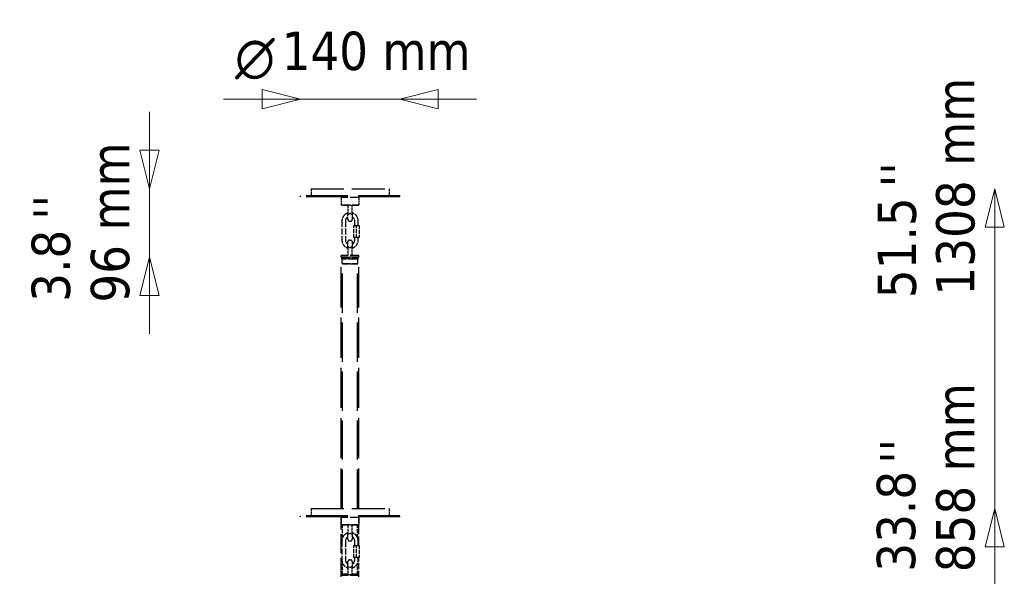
# Model space of a CAD drawing. Header units: millimetres. Extents: x 1817 to 5620, y 999 to 4386.
# Tile 2 of 5: x 1959 to 3345, y 2057 to 2840. Entities that reach past the tile are written whole.
import ezdxf

# ---------------------------------------------------------------- set-up
doc = ezdxf.new("R2010")
doc.units = ezdxf.units.MM
doc.header["$LTSCALE"] = 18
doc.linetypes.add('DASHED', pattern=[0.2068, 0.1655, -0.0413])
for name, color, linetype, lineweight in [('Symbol (ISO)', 7, 'Continuous', 50), ('Widoczne (ISO)', 7, 'Continuous', 50), ('Wymiar (ISO)', 7, 'Continuous', 18)]:
    doc.layers.add(name, color=color, linetype=linetype, lineweight=lineweight)
doc.styles.add('Styl tekstu27', font='AIGDT___.TTF')
doc.styles.add('Tekst notatki (ISO)', font='tahoma.ttf')

msp = doc.modelspace()

# ---------------------------------------------------------------- linework, layer by layer
at = {"layer": 'Widoczne (ISO)', "linetype": 'DASHED', "lineweight": 25, "ltscale": 19.692625}
for p, q in [((2493.9, 2591.8), (2353.9, 2591.8)), ((2493.9, 2590.3), (2353.9, 2590.3)), ((2493.9, 2141.8), (2353.9, 2141.8)), ((2493.9, 2140.3), (2353.9, 2140.3))]:
    msp.add_line(p, q, dxfattribs=at)
at = {"layer": 'Widoczne (ISO)', "linetype": 'DASHED', "lineweight": 25, "ltscale": 0.158548}
for p, q in [((2353.9, 2590.3), (2353.9, 2591.8)), ((2493.9, 2590.3), (2493.9, 2591.8)), ((2353.9, 2140.3), (2353.9, 2141.8)), ((2493.9, 2140.3), (2493.9, 2141.8))]:
    msp.add_line(p, q, dxfattribs=at)
at = {"layer": 'Widoczne (ISO)', "linetype": 'DASHED', "lineweight": 25, "ltscale": 15.472777}
for p, q in [((2368.9, 2601.8), (2478.9, 2601.8)), ((2368.9, 2151.8), (2478.9, 2151.8))]:
    msp.add_line(p, q, dxfattribs=at)
at = {"layer": 'Widoczne (ISO)', "linetype": 'DASHED', "lineweight": 25, "ltscale": 1.057553}
for p, q in [((2368.9, 2601.8), (2368.9, 2591.8)), ((2478.9, 2601.8), (2478.9, 2591.8)), ((2411.4, 2589.3), (2411.4, 2579.3)), ((2436.4, 2589.3), (2436.4, 2579.3)), ((2368.9, 2151.8), (2368.9, 2141.8)), ((2478.9, 2151.8), (2478.9, 2141.8)), ((2411.4, 2139.3), (2411.4, 2129.3)), ((2436.4, 2139.3), (2436.4, 2129.3))]:
    msp.add_line(p, q, dxfattribs=at)
at = {"layer": 'Widoczne (ISO)', "linetype": 'DASHED', "lineweight": 25, "ltscale": 0.149475}
for p, q in [((2412.4, 2590.3), (2411.4, 2589.3)), ((2412.4, 2578.3), (2411.4, 2579.3)), ((2435.4, 2590.3), (2436.4, 2589.3)), ((2435.4, 2578.3), (2436.4, 2579.3)), ((2413.9, 2495.6), (2412.9, 2496.6)), ((2433.9, 2495.6), (2434.9, 2496.6)), ((2412.4, 2140.3), (2411.4, 2139.3)), ((2435.4, 2140.3), (2436.4, 2139.3)), ((2412.4, 2128.3), (2411.4, 2129.3)), ((2435.4, 2128.3), (2436.4, 2129.3)), ((2413.4, 2059.6), (2412.4, 2058.6)), ((2434.4, 2059.6), (2435.4, 2058.6))]:
    msp.add_line(p, q, dxfattribs=at)
at = {"layer": 'Widoczne (ISO)', "linetype": 'DASHED', "lineweight": 25, "ltscale": 4.153294}
for p, q in [((2436.4, 2589.3), (2411.4, 2589.3)), ((2411.4, 2579.3), (2436.4, 2579.3)), ((2436.4, 2507.6), (2411.4, 2507.6)), ((2411.4, 2505.6), (2436.4, 2505.6)), ((2436.4, 2505.6), (2411.4, 2505.6)), ((2436.4, 2139.3), (2411.4, 2139.3)), ((2411.4, 2129.3), (2436.4, 2129.3)), ((2436.4, 2057.6), (2411.4, 2057.6))]:
    msp.add_line(p, q, dxfattribs=at)
at = {"layer": 'Widoczne (ISO)', "linetype": 'DASHED', "lineweight": 25, "ltscale": 3.821023}
for p, q in [((2435.4, 2578.3), (2412.4, 2578.3)), ((2435.4, 2128.3), (2412.4, 2128.3))]:
    msp.add_line(p, q, dxfattribs=at)
at = {"layer": 'Widoczne (ISO)', "linetype": 'DASHED', "lineweight": 25, "ltscale": 1.269084}
for p, q in [((2420.9, 2578.3), (2420.9, 2566.3)), ((2426.9, 2566.3), (2426.9, 2578.3)), ((2420.9, 2519.6), (2420.9, 2507.6)), ((2426.9, 2507.6), (2426.9, 2519.6)), ((2420.9, 2128.3), (2420.9, 2116.3)), ((2426.9, 2116.3), (2426.9, 2128.3)), ((2420.9, 2069.6), (2420.9, 2057.6)), ((2426.9, 2057.6), (2426.9, 2069.6))]:
    msp.add_line(p, q, dxfattribs=at)
at = {"layer": 'Widoczne (ISO)', "linetype": 'DASHED', "lineweight": 25, "ltscale": 1.389138}
for p, q in [((2420.9, 2558.3), (2420.9, 2566.3)), ((2426.9, 2566.3), (2426.9, 2558.3)), ((2420.9, 2519.6), (2420.9, 2527.6)), ((2426.9, 2527.6), (2426.9, 2519.6)), ((2420.9, 2108.3), (2420.9, 2116.3)), ((2426.9, 2116.3), (2426.9, 2108.3)), ((2420.9, 2069.6), (2420.9, 2077.6)), ((2426.9, 2077.6), (2426.9, 2069.6))]:
    msp.add_line(p, q, dxfattribs=at)
at = {"layer": 'Widoczne (ISO)', "linetype": 'DASHED', "lineweight": 25, "ltscale": 0.149578}
for p, q in [((2423.9, 2567.3), (2422.9, 2566.3)), ((2424.9, 2566.3), (2423.9, 2567.3)), ((2422.9, 2519.6), (2423.9, 2518.6)), ((2423.9, 2518.6), (2424.9, 2519.6)), ((2423.9, 2117.3), (2422.9, 2116.3)), ((2424.9, 2116.3), (2423.9, 2117.3)), ((2422.9, 2069.6), (2423.9, 2068.6)), ((2423.9, 2068.6), (2424.9, 2069.6))]:
    msp.add_line(p, q, dxfattribs=at)
at = {"layer": 'Widoczne (ISO)', "linetype": 'DASHED', "lineweight": 25, "ltscale": 2.855563}
for p, q in [((2412.4, 2556.5), (2412.4, 2529.5)), ((2417.4, 2556.5), (2417.4, 2529.5)), ((2412.4, 2106.5), (2412.4, 2079.5)), ((2417.4, 2106.5), (2417.4, 2079.5))]:
    msp.add_line(p, q, dxfattribs=at)
at = {"layer": 'Widoczne (ISO)', "linetype": 'DASHED', "lineweight": 25, "ltscale": 0.211431}
for p, q in [((2422.9, 2556.3), (2424.9, 2556.3)), ((2422.9, 2529.6), (2424.9, 2529.6)), ((2411.4, 2505.6), (2411.4, 2507.6)), ((2413.9, 2505.6), (2413.9, 2503.6)), ((2433.9, 2505.6), (2433.9, 2503.6)), ((2436.4, 2505.6), (2436.4, 2507.6)), ((2422.9, 2106.3), (2424.9, 2106.3)), ((2422.9, 2079.6), (2424.9, 2079.6)), ((2411.4, 2055.6), (2411.4, 2057.6)), ((2436.4, 2055.6), (2436.4, 2057.6))]:
    msp.add_line(p, q, dxfattribs=at)
at = {"layer": 'Widoczne (ISO)', "linetype": 'DASHED', "lineweight": 25, "ltscale": 0.687375}
for p, q in [((2430.4, 2550), (2430.4, 2556.5)), ((2435.4, 2550), (2435.4, 2556.5)), ((2430.4, 2100), (2430.4, 2106.5)), ((2435.4, 2100), (2435.4, 2106.5))]:
    msp.add_line(p, q, dxfattribs=at)
at = {"layer": 'Widoczne (ISO)', "linetype": 'DASHED', "lineweight": 25, "ltscale": 0.457877}
for p, q in [((2429.1, 2550), (2432.9, 2550)), ((2432.9, 2550), (2436.6, 2550)), ((2432.9, 2533), (2429.1, 2533)), ((2436.6, 2533), (2432.9, 2533)), ((2429.1, 2100), (2432.9, 2100)), ((2432.9, 2100), (2436.6, 2100)), ((2432.9, 2083), (2429.1, 2083)), ((2436.6, 2083), (2432.9, 2083))]:
    msp.add_line(p, q, dxfattribs=at)
at = {"layer": 'Widoczne (ISO)', "linetype": 'DASHED', "lineweight": 25, "ltscale": 1.79791}
for p, q in [((2429.1, 2533), (2429.1, 2550)), ((2432.9, 2533), (2432.9, 2550)), ((2436.6, 2550), (2436.6, 2533)), ((2429.1, 2083), (2429.1, 2100)), ((2432.9, 2083), (2432.9, 2100)), ((2436.6, 2100), (2436.6, 2083))]:
    msp.add_line(p, q, dxfattribs=at)
at = {"layer": 'Widoczne (ISO)', "linetype": 'DASHED', "lineweight": 25, "ltscale": 0.370079}
for p, q in [((2430.4, 2529.5), (2430.4, 2533)), ((2435.4, 2529.5), (2435.4, 2533)), ((2430.4, 2079.5), (2430.4, 2083)), ((2435.4, 2079.5), (2435.4, 2083))]:
    msp.add_line(p, q, dxfattribs=at)
at = {"layer": 'Widoczne (ISO)', "linetype": 'DASHED', "lineweight": 25, "ltscale": 19.009241}
for p, q in [((2411.4, 2151.8), (2411.4, 2505.6)), ((2436.4, 2151.8), (2436.4, 2505.6))]:
    msp.add_line(p, q, dxfattribs=at)
at = {"layer": 'Widoczne (ISO)', "linetype": 'DASHED', "lineweight": 25, "ltscale": 0.317196}
for p, q in [((2412.4, 2502.6), (2412.4, 2505.6)), ((2435.4, 2502.6), (2435.4, 2505.6))]:
    msp.add_line(p, q, dxfattribs=at)
at = {"layer": 'Widoczne (ISO)', "linetype": 'DASHED', "lineweight": 25, "ltscale": 4.540983}
msp.add_line((2435.4, 2502.6), (2412.4, 2502.6), dxfattribs=at)
at = {"layer": 'Widoczne (ISO)', "linetype": 'DASHED', "lineweight": 25, "ltscale": 0.074687}
for p, q in [((2412.9, 2502.1), (2412.4, 2502.6)), ((2434.9, 2502.1), (2435.4, 2502.6))]:
    msp.add_line(p, q, dxfattribs=at)
at = {"layer": 'Widoczne (ISO)', "linetype": 'DASHED', "lineweight": 25, "ltscale": 3.654887}
for p, q in [((2412.9, 2503.6), (2434.9, 2503.6)), ((2412.9, 2496.6), (2434.9, 2496.6))]:
    msp.add_line(p, q, dxfattribs=at)
at = {"layer": 'Widoczne (ISO)', "linetype": 'DASHED', "lineweight": 25, "ltscale": 0.740257}
for p, q in [((2412.9, 2496.6), (2412.9, 2503.6)), ((2434.9, 2496.6), (2434.9, 2503.6))]:
    msp.add_line(p, q, dxfattribs=at)
at = {"layer": 'Widoczne (ISO)', "linetype": 'DASHED', "lineweight": 25, "ltscale": 18.498817}
for p, q in [((2413.4, 2151.8), (2413.4, 2496.1)), ((2434.4, 2151.8), (2434.4, 2496.1))]:
    msp.add_line(p, q, dxfattribs=at)
at = {"layer": 'Widoczne (ISO)', "linetype": 'DASHED', "lineweight": 25, "ltscale": 3.322615}
msp.add_line((2433.9, 2495.6), (2413.9, 2495.6), dxfattribs=at)
at = {"layer": 'Widoczne (ISO)', "linetype": 'DASHED', "lineweight": 25, "ltscale": 8.958221}
msp.add_line((2411.4, 2055.6), (2411.4, 2140.3), dxfattribs=at)
at = {"layer": 'Widoczne (ISO)', "linetype": 'DASHED', "lineweight": 25, "ltscale": 4.262242}
msp.add_line((2436.4, 2100), (2436.4, 2140.3), dxfattribs=at)
at = {"layer": 'Widoczne (ISO)', "linetype": 'DASHED', "lineweight": 25, "ltscale": 1.814838}
msp.add_line((2413.4, 2111.1), (2413.4, 2128.3), dxfattribs=at)
at = {"layer": 'Widoczne (ISO)', "linetype": 'DASHED', "lineweight": 25, "ltscale": 1.835084}
msp.add_line((2434.4, 2110.9), (2434.4, 2128.3), dxfattribs=at)
at = {"layer": 'Widoczne (ISO)', "linetype": 'DASHED', "lineweight": 25, "ltscale": 2.89787}
msp.add_line((2436.4, 2055.6), (2436.4, 2083), dxfattribs=at)
at = {"layer": 'Widoczne (ISO)', "linetype": 'DASHED', "lineweight": 25, "ltscale": 1.613884}
msp.add_line((2413.4, 2059.6), (2413.4, 2074.8), dxfattribs=at)
at = {"layer": 'Widoczne (ISO)', "linetype": 'DASHED', "lineweight": 25, "ltscale": 1.63413}
msp.add_line((2434.4, 2059.6), (2434.4, 2075), dxfattribs=at)
at = {"layer": 'Widoczne (ISO)', "linetype": 'DASHED', "lineweight": 25, "ltscale": 7.000126}
msp.add_line((2435.4, 2058.6), (2412.4, 2058.6), dxfattribs=at)
at = {"layer": 'Widoczne (ISO)', "linetype": 'DASHED', "lineweight": 25, "ltscale": 0.105665}
for p, q in [((2412.4, 2057.6), (2412.4, 2058.6)), ((2435.4, 2057.6), (2435.4, 2058.6))]:
    msp.add_line(p, q, dxfattribs=at)
at = {"layer": 'Widoczne (ISO)', "linetype": 'DASHED', "lineweight": 25, "ltscale": 2.892081}
for p, q in [((2421.3, 2059.6), (2413.4, 2059.6)), ((2434.4, 2059.6), (2426.5, 2059.6))]:
    msp.add_line(p, q, dxfattribs=at)
at = {"layer": 'Widoczne (ISO)', "linetype": 'DASHED', "lineweight": 25, "ltscale": 0.332172}
for centre, start, end in [((2422.9, 2558.3), 180, 270), ((2424.9, 2558.3), 270, 0), ((2422.9, 2527.6), 90, 180), ((2424.9, 2527.6), 0, 90), ((2422.9, 2108.3), 180, 270), ((2424.9, 2108.3), 270, 0), ((2422.9, 2077.6), 90, 180), ((2424.9, 2077.6), 0, 90)]:
    msp.add_arc(centre, 2, start, end, dxfattribs=at)
at = {"layer": 'Widoczne (ISO)', "linetype": 'DASHED', "lineweight": 25, "ltscale": 1.588435}
for points, knots in [([(2420.9, 2567.6), (2420.6, 2567.5), (2420.3, 2567.4), (2418.8, 2566.9), (2417.7, 2566.3), (2415.8, 2564.7), (2415, 2563.8), (2413.6, 2561.8), (2413.1, 2560.6), (2412.5, 2558.5), (2412.4, 2557.5), (2412.4, 2556.5)], [3.405942, 3.405942, 3.405942, 3.405942, 3.490766, 3.490766, 3.810507, 3.810507, 4.13043, 4.13043, 4.450565, 4.450565, 4.712389, 4.712389, 4.712389, 4.712389]), ([(2426.9, 2518.4), (2427.2, 2518.5), (2427.5, 2518.6), (2429, 2519.1), (2430, 2519.7), (2432, 2521.2), (2432.8, 2522.1), (2434.1, 2524.2), (2434.7, 2525.3), (2435.2, 2527.5), (2435.4, 2528.5), (2435.4, 2529.5)], [6.547535, 6.547535, 6.547535, 6.547535, 6.632358, 6.632358, 6.9521, 6.9521, 7.272023, 7.272023, 7.592157, 7.592157, 7.853982, 7.853982, 7.853982, 7.853982]), ([(2420.9, 2117.6), (2420.6, 2117.5), (2420.3, 2117.4), (2418.8, 2116.9), (2417.7, 2116.3), (2415.8, 2114.7), (2415, 2113.8), (2413.6, 2111.8), (2413.1, 2110.6), (2412.5, 2108.5), (2412.4, 2107.5), (2412.4, 2106.5)], [3.405942, 3.405942, 3.405942, 3.405942, 3.490766, 3.490766, 3.810507, 3.810507, 4.13043, 4.13043, 4.450565, 4.450565, 4.712389, 4.712389, 4.712389, 4.712389]), ([(2426.9, 2068.4), (2427.2, 2068.5), (2427.5, 2068.6), (2429, 2069.1), (2430, 2069.7), (2432, 2071.2), (2432.8, 2072.1), (2434.1, 2074.2), (2434.7, 2075.3), (2435.2, 2077.5), (2435.4, 2078.5), (2435.4, 2079.5)], [6.547535, 6.547535, 6.547535, 6.547535, 6.632358, 6.632358, 6.9521, 6.9521, 7.272023, 7.272023, 7.592157, 7.592157, 7.853982, 7.853982, 7.853982, 7.853982])]:
    msp.add_open_spline(points, degree=3, knots=knots, dxfattribs=at)
at = {"layer": 'Widoczne (ISO)', "linetype": 'DASHED', "lineweight": 25, "ltscale": 0.308856}
for points, knots in [([(2420.9, 2566.3), (2420.9, 2566.3), (2420.9, 2566.3), (2420.9, 2566.3), (2420.9, 2566.3), (2421.1, 2566.2), (2421.2, 2566.2), (2421.5, 2566.2), (2421.7, 2566.2), (2422.2, 2566.2), (2422.4, 2566.2), (2422.7, 2566.2)], [-0.2929179, -0.2929179, -0.2929179, -0.2929179, -0.2919103, -0.2919103, -0.2240211, -0.2240211, -0.1561543, -0.1561543, -0.0780429, -0.0780429, 0, 0, 0, 0]), ([(2425.1, 2566.2), (2425.4, 2566.2), (2425.6, 2566.2), (2426.1, 2566.2), (2426.3, 2566.2), (2426.6, 2566.2), (2426.7, 2566.2), (2426.8, 2566.3), (2426.9, 2566.3), (2426.9, 2566.3), (2426.9, 2566.3), (2426.9, 2566.3)], [-0.2919268, -0.2919268, -0.2919268, -0.2919268, -0.2138795, -0.2138795, -0.1357636, -0.1357636, -0.067893, -0.067893, 0, 0, 0.0010077, 0.0010077, 0.0010077, 0.0010077]), ([(2422.7, 2519.7), (2422.4, 2519.7), (2422.2, 2519.7), (2421.7, 2519.7), (2421.5, 2519.7), (2421.2, 2519.6), (2421.1, 2519.6), (2420.9, 2519.6), (2420.9, 2519.6), (2420.9, 2519.6), (2420.9, 2519.6), (2420.9, 2519.6)], [-0.2919268, -0.2919268, -0.2919268, -0.2919268, -0.2138795, -0.2138795, -0.1357636, -0.1357636, -0.067893, -0.067893, 0, 0, 0.0010077, 0.0010077, 0.0010077, 0.0010077]), ([(2426.9, 2519.6), (2426.9, 2519.6), (2426.9, 2519.6), (2426.9, 2519.6), (2426.8, 2519.6), (2426.7, 2519.6), (2426.6, 2519.6), (2426.3, 2519.7), (2426.1, 2519.7), (2425.6, 2519.7), (2425.4, 2519.7), (2425.1, 2519.7)], [-0.2929179, -0.2929179, -0.2929179, -0.2929179, -0.2919103, -0.2919103, -0.2240211, -0.2240211, -0.1561543, -0.1561543, -0.0780429, -0.0780429, 0, 0, 0, 0]), ([(2420.9, 2116.3), (2420.9, 2116.3), (2420.9, 2116.3), (2420.9, 2116.3), (2420.9, 2116.3), (2421.1, 2116.2), (2421.2, 2116.2), (2421.5, 2116.2), (2421.7, 2116.2), (2422.2, 2116.2), (2422.4, 2116.2), (2422.7, 2116.2)], [-0.2929179, -0.2929179, -0.2929179, -0.2929179, -0.2919103, -0.2919103, -0.2240211, -0.2240211, -0.1561543, -0.1561543, -0.0780429, -0.0780429, 0, 0, 0, 0]), ([(2425.1, 2116.2), (2425.4, 2116.2), (2425.6, 2116.2), (2426.1, 2116.2), (2426.3, 2116.2), (2426.6, 2116.2), (2426.7, 2116.2), (2426.8, 2116.3), (2426.9, 2116.3), (2426.9, 2116.3), (2426.9, 2116.3), (2426.9, 2116.3)], [-0.2919268, -0.2919268, -0.2919268, -0.2919268, -0.2138795, -0.2138795, -0.1357636, -0.1357636, -0.067893, -0.067893, 0, 0, 0.0010077, 0.0010077, 0.0010077, 0.0010077]), ([(2422.7, 2069.7), (2422.4, 2069.7), (2422.2, 2069.7), (2421.7, 2069.7), (2421.5, 2069.7), (2421.2, 2069.6), (2421.1, 2069.6), (2420.9, 2069.6), (2420.9, 2069.6), (2420.9, 2069.6), (2420.9, 2069.6), (2420.9, 2069.6)], [-0.2919268, -0.2919268, -0.2919268, -0.2919268, -0.2138795, -0.2138795, -0.1357636, -0.1357636, -0.067893, -0.067893, 0, 0, 0.0010077, 0.0010077, 0.0010077, 0.0010077]), ([(2426.9, 2069.6), (2426.9, 2069.6), (2426.9, 2069.6), (2426.9, 2069.6), (2426.8, 2069.6), (2426.7, 2069.6), (2426.6, 2069.6), (2426.3, 2069.7), (2426.1, 2069.7), (2425.6, 2069.7), (2425.4, 2069.7), (2425.1, 2069.7)], [-0.2929179, -0.2929179, -0.2929179, -0.2929179, -0.2919103, -0.2919103, -0.2240211, -0.2240211, -0.1561543, -0.1561543, -0.0780429, -0.0780429, 0, 0, 0, 0])]:
    msp.add_open_spline(points, degree=3, knots=knots, dxfattribs=at)
at = {"layer": 'Widoczne (ISO)', "linetype": 'DASHED', "lineweight": 25, "ltscale": 0.026718}
for points, knots in [([(2422.9, 2566.3), (2422.9, 2566.2), (2422.8, 2566.2), (2422.7, 2566.2), (2422.7, 2566.2), (2422.7, 2566.2), (2422.7, 2566.2), (2422.7, 2566.2)], [0, 0, 0, 0, 0.01488129, 0.01488129, 0.02549991, 0.02549991, 0.02571253, 0.02571253, 0.02571253, 0.02571253]), ([(2425.1, 2566.2), (2425.1, 2566.2), (2425.1, 2566.2), (2425, 2566.2), (2425, 2566.2), (2424.9, 2566.3), (2424.9, 2566.3), (2424.9, 2566.3)], [0.27352015, 0.27352015, 0.27352015, 0.27352015, 0.28202252, 0.28202252, 0.29565622, 0.29565622, 0.3041577, 0.3041577, 0.3041577, 0.3041577]), ([(2422.7, 2519.7), (2422.7, 2519.7), (2422.7, 2519.7), (2422.8, 2519.7), (2422.8, 2519.7), (2422.9, 2519.6), (2422.9, 2519.6), (2422.9, 2519.6)], [0.27352015, 0.27352015, 0.27352015, 0.27352015, 0.28202252, 0.28202252, 0.29565622, 0.29565622, 0.3041577, 0.3041577, 0.3041577, 0.3041577]), ([(2424.9, 2519.6), (2424.9, 2519.6), (2425, 2519.6), (2425, 2519.7), (2425.1, 2519.7), (2425.1, 2519.7), (2425.1, 2519.7), (2425.1, 2519.7)], [0, 0, 0, 0, 0.01488129, 0.01488129, 0.02549991, 0.02549991, 0.02571253, 0.02571253, 0.02571253, 0.02571253]), ([(2422.9, 2116.3), (2422.9, 2116.2), (2422.8, 2116.2), (2422.7, 2116.2), (2422.7, 2116.2), (2422.7, 2116.2), (2422.7, 2116.2), (2422.7, 2116.2)], [0, 0, 0, 0, 0.01488129, 0.01488129, 0.02549991, 0.02549991, 0.02571253, 0.02571253, 0.02571253, 0.02571253]), ([(2425.1, 2116.2), (2425.1, 2116.2), (2425.1, 2116.2), (2425, 2116.2), (2425, 2116.2), (2424.9, 2116.3), (2424.9, 2116.3), (2424.9, 2116.3)], [0.27352015, 0.27352015, 0.27352015, 0.27352015, 0.28202252, 0.28202252, 0.29565622, 0.29565622, 0.3041577, 0.3041577, 0.3041577, 0.3041577]), ([(2422.7, 2069.7), (2422.7, 2069.7), (2422.7, 2069.7), (2422.8, 2069.7), (2422.8, 2069.7), (2422.9, 2069.6), (2422.9, 2069.6), (2422.9, 2069.6)], [0.27352015, 0.27352015, 0.27352015, 0.27352015, 0.28202252, 0.28202252, 0.29565622, 0.29565622, 0.3041577, 0.3041577, 0.3041577, 0.3041577]), ([(2424.9, 2069.6), (2424.9, 2069.6), (2425, 2069.6), (2425, 2069.7), (2425.1, 2069.7), (2425.1, 2069.7), (2425.1, 2069.7), (2425.1, 2069.7)], [0, 0, 0, 0, 0.01488129, 0.01488129, 0.02549991, 0.02549991, 0.02571253, 0.02571253, 0.02571253, 0.02571253])]:
    msp.add_open_spline(points, degree=3, knots=knots, dxfattribs=at)
at = {"layer": 'Widoczne (ISO)', "linetype": 'DASHED', "lineweight": 25, "ltscale": 1.588431}
for points, knots in [([(2435.4, 2556.5), (2435.4, 2557.7), (2435.2, 2558.9), (2434.4, 2561.3), (2433.8, 2562.4), (2432.4, 2564.3), (2431.5, 2565.2), (2429.5, 2566.6), (2428.3, 2567.2), (2427.1, 2567.5), (2427, 2567.6), (2426.9, 2567.6)], [1.570796, 1.570796, 1.570796, 1.570796, 1.891133, 1.891133, 2.211404, 2.211404, 2.531501, 2.531501, 2.851386, 2.851386, 2.877243, 2.877243, 2.877243, 2.877243]), ([(2412.4, 2529.5), (2412.4, 2528.3), (2412.6, 2527), (2413.4, 2524.7), (2414, 2523.6), (2415.4, 2521.6), (2416.3, 2520.8), (2418.3, 2519.4), (2419.4, 2518.8), (2420.7, 2518.4), (2420.8, 2518.4), (2420.9, 2518.4)], [4.712389, 4.712389, 4.712389, 4.712389, 5.032726, 5.032726, 5.352996, 5.352996, 5.673094, 5.673094, 5.992979, 5.992979, 6.018836, 6.018836, 6.018836, 6.018836]), ([(2435.4, 2106.5), (2435.4, 2107.7), (2435.2, 2108.9), (2434.4, 2111.3), (2433.8, 2112.4), (2432.4, 2114.3), (2431.5, 2115.2), (2429.5, 2116.6), (2428.3, 2117.2), (2427.1, 2117.5), (2427, 2117.6), (2426.9, 2117.6)], [1.570796, 1.570796, 1.570796, 1.570796, 1.891133, 1.891133, 2.211404, 2.211404, 2.531501, 2.531501, 2.851386, 2.851386, 2.877243, 2.877243, 2.877243, 2.877243]), ([(2412.4, 2079.5), (2412.4, 2078.3), (2412.6, 2077), (2413.4, 2074.7), (2414, 2073.6), (2415.4, 2071.6), (2416.3, 2070.8), (2418.3, 2069.4), (2419.4, 2068.8), (2420.7, 2068.4), (2420.8, 2068.4), (2420.9, 2068.4)], [4.712389, 4.712389, 4.712389, 4.712389, 5.032726, 5.032726, 5.352996, 5.352996, 5.673094, 5.673094, 5.992979, 5.992979, 6.018836, 6.018836, 6.018836, 6.018836])]:
    msp.add_open_spline(points, degree=3, knots=knots, dxfattribs=at)
at = {"layer": 'Widoczne (ISO)', "linetype": 'DASHED', "lineweight": 25, "ltscale": 0.748957}
for points, knots in [([(2420.9, 2562.2), (2420.5, 2562.1), (2420.2, 2561.8), (2419.3, 2561.1), (2418.9, 2560.6), (2418.1, 2559.5), (2417.8, 2558.8), (2417.5, 2557.6), (2417.4, 2557), (2417.4, 2556.5)], [3.623721, 3.623721, 3.623721, 3.623721, 3.811483, 3.811483, 4.131662, 4.131662, 4.451342, 4.451342, 4.712389, 4.712389, 4.712389, 4.712389]), ([(2426.9, 2523.7), (2427.2, 2523.9), (2427.6, 2524.1), (2428.4, 2524.8), (2428.9, 2525.3), (2429.7, 2526.5), (2430, 2527.1), (2430.3, 2528.4), (2430.4, 2528.9), (2430.4, 2529.5)], [6.765314, 6.765314, 6.765314, 6.765314, 6.953076, 6.953076, 7.273254, 7.273254, 7.592935, 7.592935, 7.853982, 7.853982, 7.853982, 7.853982]), ([(2420.9, 2112.2), (2420.5, 2112.1), (2420.2, 2111.8), (2419.3, 2111.1), (2418.9, 2110.6), (2418.1, 2109.5), (2417.8, 2108.8), (2417.5, 2107.6), (2417.4, 2107), (2417.4, 2106.5)], [3.623721, 3.623721, 3.623721, 3.623721, 3.811483, 3.811483, 4.131662, 4.131662, 4.451342, 4.451342, 4.712389, 4.712389, 4.712389, 4.712389]), ([(2426.9, 2073.7), (2427.2, 2073.9), (2427.6, 2074.1), (2428.4, 2074.8), (2428.9, 2075.3), (2429.7, 2076.5), (2430, 2077.1), (2430.3, 2078.4), (2430.4, 2078.9), (2430.4, 2079.5)], [6.765314, 6.765314, 6.765314, 6.765314, 6.953076, 6.953076, 7.273254, 7.273254, 7.592935, 7.592935, 7.853982, 7.853982, 7.853982, 7.853982])]:
    msp.add_open_spline(points, degree=3, knots=knots, dxfattribs=at)
at = {"layer": 'Widoczne (ISO)', "linetype": 'DASHED', "lineweight": 25, "ltscale": 0.748955}
for points, knots in [([(2430.4, 2556.5), (2430.4, 2557.2), (2430.3, 2557.9), (2429.8, 2559.2), (2429.5, 2559.8), (2428.7, 2560.9), (2428.2, 2561.4), (2427.4, 2562), (2427.1, 2562.1), (2426.9, 2562.2)], [1.570796, 1.570796, 1.570796, 1.570796, 1.890005, 1.890005, 2.209368, 2.209368, 2.529134, 2.529134, 2.659464, 2.659464, 2.659464, 2.659464]), ([(2417.4, 2529.5), (2417.4, 2528.8), (2417.5, 2528.1), (2418, 2526.8), (2418.3, 2526.2), (2419.1, 2525), (2419.6, 2524.6), (2420.4, 2524), (2420.6, 2523.9), (2420.9, 2523.7)], [4.712389, 4.712389, 4.712389, 4.712389, 5.031598, 5.031598, 5.350961, 5.350961, 5.670727, 5.670727, 5.801057, 5.801057, 5.801057, 5.801057]), ([(2430.4, 2106.5), (2430.4, 2107.2), (2430.3, 2107.9), (2429.8, 2109.2), (2429.5, 2109.8), (2428.7, 2110.9), (2428.2, 2111.4), (2427.4, 2112), (2427.1, 2112.1), (2426.9, 2112.2)], [1.570796, 1.570796, 1.570796, 1.570796, 1.890005, 1.890005, 2.209368, 2.209368, 2.529134, 2.529134, 2.659464, 2.659464, 2.659464, 2.659464]), ([(2417.4, 2079.5), (2417.4, 2078.8), (2417.5, 2078.1), (2418, 2076.8), (2418.3, 2076.2), (2419.1, 2075), (2419.6, 2074.6), (2420.4, 2074), (2420.6, 2073.9), (2420.9, 2073.7)], [4.712389, 4.712389, 4.712389, 4.712389, 5.031598, 5.031598, 5.350961, 5.350961, 5.670727, 5.670727, 5.801057, 5.801057, 5.801057, 5.801057])]:
    msp.add_open_spline(points, degree=3, knots=knots, dxfattribs=at)
at = {"layer": 'Wymiar (ISO)', "lineweight": 18}
for p, q in [((2353.9, 2727.8), (2299.9, 2741.3)), ((2299.9, 2741.3), (2299.9, 2714.3)), ((2547.9, 2741.3), (2493.9, 2727.8)), ((2547.9, 2714.3), (2547.9, 2741.3)), ((2299.9, 2727.8), (2245.9, 2727.8)), ((2299.9, 2727.8), (2353.9, 2727.8)), ((2299.9, 2714.3), (2353.9, 2727.8)), ((2353.9, 2727.8), (2493.9, 2727.8)), ((2547.9, 2727.8), (2493.9, 2727.8)), ((2493.9, 2727.8), (2547.9, 2714.3)), ((2547.9, 2727.8), (2601.9, 2727.8)), ((2141.5, 2655.8), (2141.5, 2709.8)), ((2128, 2655.8), (2141.5, 2601.8)), ((2155, 2655.8), (2128, 2655.8)), ((2141.5, 2655.8), (2141.5, 2601.8)), ((2141.5, 2601.8), (2155, 2655.8)), ((2141.5, 2505.6), (2141.5, 2601.8)), ((3331.2, 2601.8), (3317.7, 2547.8)), ((3331.2, 2547.8), (3331.2, 2601.8)), ((3344.7, 2547.8), (3331.2, 2601.8)), ((3317.7, 2547.8), (3344.7, 2547.8)), ((3331.2, 1348.3), (3331.2, 2547.8)), ((2141.5, 2505.6), (2128, 2451.6)), ((2141.5, 2451.6), (2141.5, 2505.6)), ((2155, 2451.6), (2141.5, 2505.6)), ((2128, 2451.6), (2155, 2451.6)), ((2141.5, 2451.6), (2141.5, 2397.6)), ((3331.2, 2342.8), (3331.2, 2151.8)), ((3331.2, 2151.8), (3317.7, 2097.8)), ((3331.2, 2097.8), (3331.2, 2151.8)), ((3344.7, 2097.8), (3331.2, 2151.8)), ((3317.7, 2097.8), (3344.7, 2097.8)), ((3331.2, 1348.3), (3331.2, 2097.8))]:
    msp.add_line(p, q, dxfattribs=at)
at = {"layer": 'Wymiar (ISO)', "lineweight": 18, "flags": 128}
for points in [[(2299.9, 2714.3), (2353.9, 2727.8), (2299.9, 2741.3), (2299.9, 2714.3)], [(2547.9, 2741.3), (2493.9, 2727.8), (2547.9, 2714.3), (2547.9, 2741.3)], [(2128, 2655.8), (2141.5, 2601.8), (2155, 2655.8), (2128, 2655.8)], [(3344.7, 2547.8), (3331.2, 2601.8), (3317.7, 2547.8), (3344.7, 2547.8)], [(2155, 2451.6), (2141.5, 2505.6), (2128, 2451.6), (2155, 2451.6)], [(3344.7, 2097.8), (3331.2, 2151.8), (3317.7, 2097.8), (3344.7, 2097.8)]]:
    msp.add_lwpolyline(points, dxfattribs=at)
at = {"layer": 'Wymiar (ISO)'}
for points in [[(2299.9, 2714.3), (2353.9, 2727.8), (2299.9, 2741.3), (2299.9, 2714.3)], [(2547.9, 2741.3), (2493.9, 2727.8), (2547.9, 2714.3), (2547.9, 2741.3)], [(2128, 2655.8), (2141.5, 2601.8), (2155, 2655.8), (2128, 2655.8)], [(3344.7, 2547.8), (3331.2, 2601.8), (3317.7, 2547.8), (3344.7, 2547.8)], [(2155, 2451.6), (2141.5, 2505.6), (2128, 2451.6), (2155, 2451.6)], [(3344.7, 2097.8), (3331.2, 2151.8), (3317.7, 2097.8), (3344.7, 2097.8)]]:
    msp.add_solid(points, dxfattribs=at)

# ---------------------------------------------------------------- texts
at = {"layer": 'Symbol (ISO)', "char_height": 54, "attachment_point": 1, "rotation": 90, "line_spacing_factor": 2, "style": 'Tekst notatki (ISO)'}
for insert in [(3170.6, 2603.9), (1978, 2558.1), (3169.7, 2214.9)]:
    msp.add_mtext("\\fTahoma|b0|i0;''\\P", dxfattribs=dict(at, insert=insert))
at = {"layer": 'Wymiar (ISO)', "char_height": 54, "attachment_point": 7}
for s, insert, style in [('140 mm', (2327.5, 2767.7), 'Tekst notatki (ISO)'), ('\\fAIGDT|b0|i0|p0;n', (2262, 2755.3), 'Styl tekstu27')]:
    msp.add_mtext(s, dxfattribs=dict(at, insert=insert, style=style))
at = {"layer": 'Wymiar (ISO)', "char_height": 54, "attachment_point": 7, "rotation": 90, "style": 'Tekst notatki (ISO)'}
for s, insert in [('1308 mm', (3303.8, 2451.5)), ('96 mm', (2114, 2441.6)), ('51.5', (3221.4, 2447.8)), ('3.8', (2030.7, 2442.7)), ('858 mm', (3303.8, 2062.3)), ('33.8', (3220.3, 2063.1))]:
    msp.add_mtext(s, dxfattribs=dict(at, insert=insert))

doc.saveas('drawing.dxf')
